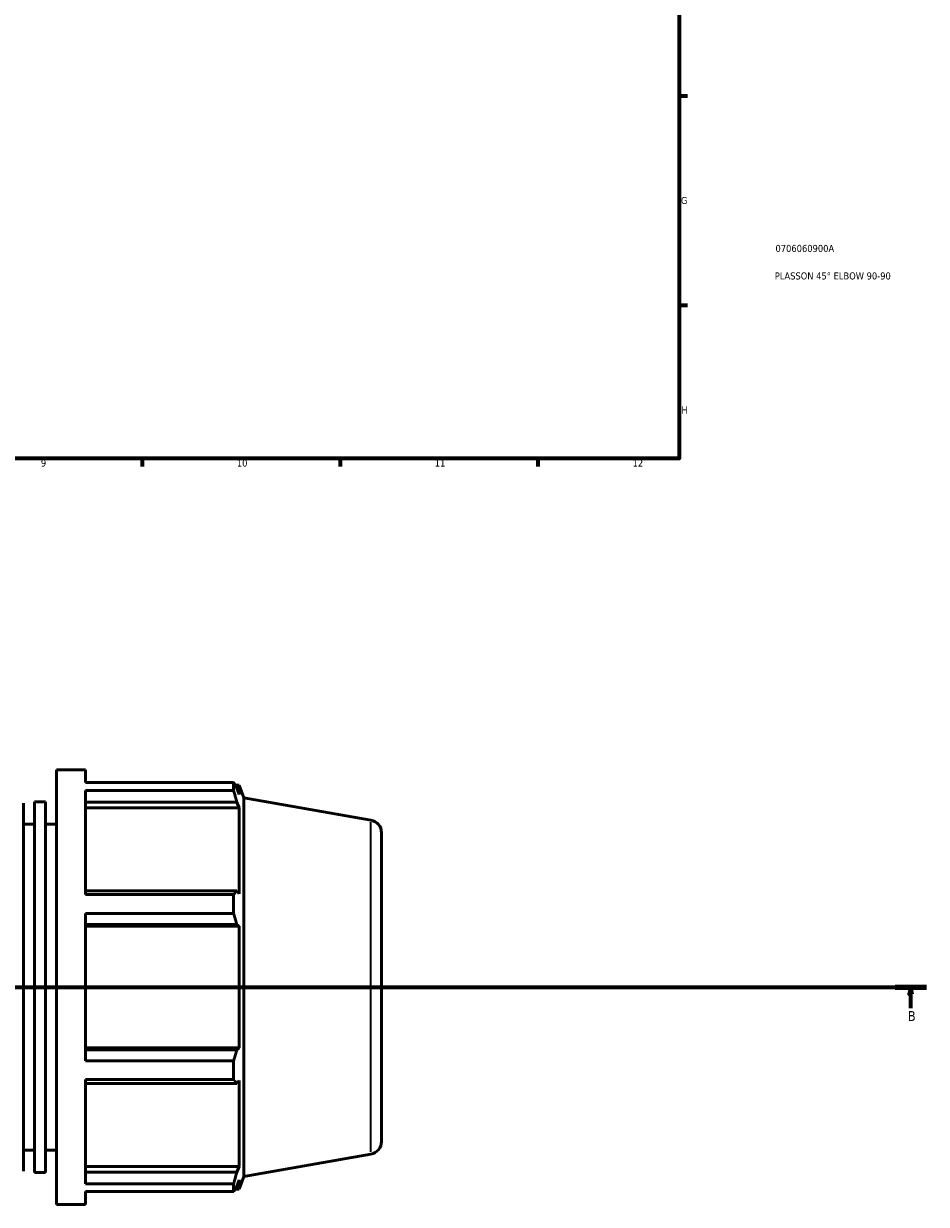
# Model space of a CAD drawing. Header units: millimetres. Extents: x -14 to 1254, y -246 to 1230.
# Tile 4 of 9: x 589 to 909, y -244 to 174. Entities that reach past the tile are written whole.
import ezdxf

# ---------------------------------------------------------------- set-up
doc = ezdxf.new("R2010")
doc.units = ezdxf.units.MM
doc.linetypes.add('CHAIN', pattern=[0.7087, 0.4724, -0.0591, 0.1181, -0.0591])
for name, color, linetype, lineweight in [('Border (ISO)', 7, 'Continuous', 70), ('Section Line (ISO)', 7, 'CHAIN', 70), ('Title (ISO)', 7, 'Continuous', 50), ('Visible (ISO)', 7, 'Continuous', 50), ('Visible Narrow (ISO)', 7, 'Continuous', 35)]:
    doc.layers.add(name, color=color, linetype=linetype, lineweight=lineweight)
doc.styles.add('Label Text (ISO)', font='tahoma.ttf')
doc.styles.add('Note Text (ISO)', font='tahoma.ttf')

# ---------------------------------------------------------------- blocks, each defined once
blk = doc.blocks.new('Borders Default Border')
at = {"layer": 'Border (ISO)'}
for p, q in [((821, 148.5), (823.9, 148.5)), ((821, 74.25), (823.9, 74.25)), ((630.75, 20), (630.75, 17.1)), ((700.83, 20), (700.83, 17.1)), ((770.92, 20), (770.92, 17.1))]:
    blk.add_line(p, q, dxfattribs=at)
at = {"layer": 'Border (ISO)', "flags": 128}
blk.add_lwpolyline([(20, 20), (20, 574), (821, 574), (821, 20), (20, 20)], dxfattribs=at)
at = {"layer": 'Border (ISO)', "color": 232, "true_color": 0xca0064, "char_height": 2.5, "attachment_point": 7, "style": 'Note Text (ISO)'}
for s, insert in [('G', (821.61, 110.08)), ('H', (821.74, 35.88)), ('9', (594.88, 17.05)), ('10', (664.29, 17.05)), ('11', (734.37, 17.1)), ('12', (804.46, 17.1))]:
    blk.add_mtext(s, dxfattribs=dict(at, insert=insert))
blk = doc.blocks.new('Title Blocks ISO')
at = {"layer": 'Title (ISO)', "color": 232, "true_color": 0xca0064, "style": 'Note Text (ISO)'}
for tag, p in [('PART_NUMBER_001', (34.08, 73.14)), ('DESCRIPTION_001', (33.84, 63.4))]:
    blk.add_attdef(tag, p, '', height=2.5, dxfattribs=at)
blk = doc.blocks.new('2dTransSection0')
at = {"layer": 'Section Line (ISO)', "linetype": 'CHAIN'}
blk.add_line((129.82, -167.36), (908.53, -167.36), dxfattribs=at)
at = {"layer": 'Section Line (ISO)', "linetype": 'Continuous', "lineweight": 140}
blk.add_line((897.44, -167.36), (908.53, -167.36), dxfattribs=at)
at = {"layer": 'Section Line (ISO)', "linetype": 'Continuous'}
for p, q in [((902.98, -167.36), (902.48, -169.86)), ((902.98, -169.86), (902.98, -167.36)), ((903.48, -169.86), (902.98, -167.36)), ((902.48, -169.86), (903.48, -169.86)), ((902.98, -174.83), (902.98, -169.86))]:
    blk.add_line(p, q, dxfattribs=at)
at = {"layer": 'Section Line (ISO)', "linetype": 'Continuous', "flags": 128}
blk.add_lwpolyline([(903.48, -169.86), (902.98, -167.36), (902.48, -169.86), (903.48, -169.86)], dxfattribs=at)
at = {"layer": 'Section Line (ISO)'}
blk.add_solid([(903.48, -169.86), (902.98, -167.36), (902.48, -169.86), (903.48, -169.86)], dxfattribs=at)
at = {"layer": 'Section Line (ISO)', "insert": (901.91, -179.36), "char_height": 3.5, "attachment_point": 7, "style": 'Label Text (ISO)'}
blk.add_mtext('B', dxfattribs=at)

msp = doc.modelspace()

# ---------------------------------------------------------------- linework, layer by layer
at = {"layer": 'Visible (ISO)'}
for p, q in [((600.469, -244.363), (600.469, -90.363)), ((600.469, -90.363), (610.736, -90.363)), ((610.736, -94.911), (610.736, -90.363)), ((610.736, -94.911), (663.164, -94.911)), ((663.164, -97.696), (663.164, -94.911)), ((663.653, -95.753), (665.126, -95.753)), ((666.769, -100.267), (665.126, -95.753)), ((665.126, -99.067), (665.126, -95.753)), ((610.736, -134.568), (610.736, -97.696)), ((663.164, -97.696), (610.736, -97.696)), ((665.126, -99.067), (664.285, -96.864)), ((666.769, -234.459), (666.769, -100.267)), ((711.8, -108.207), (666.769, -100.267)), ((588.769, -102.173), (588.769, -232.553)), ((592.669, -233.013), (592.669, -101.712)), ((592.669, -101.712), (596.569, -101.712)), ((596.569, -233.013), (596.569, -101.712)), ((610.736, -101.795), (664.285, -101.795)), ((610.736, -103.844), (665.126, -103.844)), ((664.285, -101.795), (665.126, -103.844)), ((665.126, -134.297), (665.126, -103.844)), ((588.769, -109.613), (592.669, -109.613)), ((596.569, -109.613), (600.469, -109.613)), ((715.519, -112.639), (715.519, -222.087)), ((664.285, -133.23), (610.736, -133.23)), ((665.126, -134.297), (664.285, -133.23)), ((610.736, -134.568), (663.164, -134.568)), ((663.164, -141.29), (663.164, -134.568)), ((610.736, -193.435), (610.736, -141.29)), ((663.164, -141.29), (610.736, -141.29)), ((610.736, -145.134), (664.285, -145.134)), ((610.736, -145.829), (665.126, -145.829)), ((664.285, -145.134), (665.126, -145.829)), ((665.126, -188.896), (665.126, -145.829)), ((610.736, -188.896), (665.126, -188.896)), ((664.285, -189.591), (610.736, -189.591)), ((665.126, -188.896), (664.285, -189.591)), ((610.736, -193.435), (663.164, -193.435)), ((663.164, -200.157), (663.164, -193.435)), ((610.736, -237.03), (610.736, -200.157)), ((663.164, -200.157), (610.736, -200.157)), ((664.285, -201.495), (665.126, -200.428)), ((665.126, -230.881), (665.126, -200.428)), ((610.736, -201.495), (664.285, -201.495)), ((588.769, -225.113), (592.669, -225.113)), ((596.569, -225.113), (600.469, -225.113)), ((711.8, -226.518), (666.769, -234.459)), ((592.669, -233.013), (596.569, -233.013)), ((610.736, -230.881), (665.126, -230.881)), ((664.285, -232.93), (610.736, -232.93)), ((665.126, -230.881), (664.285, -232.93)), ((610.736, -237.03), (663.164, -237.03)), ((663.164, -239.814), (663.164, -237.03)), ((664.285, -237.861), (665.126, -235.658)), ((666.769, -234.459), (665.126, -238.973)), ((665.126, -238.973), (665.126, -235.658)), ((610.736, -244.363), (610.736, -239.814)), ((663.164, -239.814), (610.736, -239.814)), ((663.653, -238.973), (665.126, -238.973)), ((600.469, -244.363), (610.736, -244.363))]:
    msp.add_line(p, q, dxfattribs=at)
for centre, start, end in [((711.019, -112.639), 0, 80), ((711.019, -222.087), 280, 0)]:
    msp.add_arc(centre, 4.5, start, end, dxfattribs=at)
for points, weights in [([(663.164, -94.911), (663.747, -95.907), (664.285, -96.864)], [1, 1.00145747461, 1.00209836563]), ([(664.285, -101.795), (663.747, -99.787), (663.164, -97.696)], [1.00209836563, 1.00145747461, 1]), ([(663.164, -134.568), (663.747, -133.885), (664.285, -133.23)], [1, 1.00145747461, 1.00209836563]), ([(664.285, -145.134), (663.747, -143.251), (663.164, -141.29)], [1.00209836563, 1.00145747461, 1]), ([(663.164, -193.435), (663.747, -191.474), (664.285, -189.591)], [1, 1.00145747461, 1.00209836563]), ([(664.285, -201.495), (663.747, -200.84), (663.164, -200.157)], [1.00209836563, 1.00145747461, 1]), ([(663.164, -237.03), (663.747, -234.938), (664.285, -232.93)], [1, 1.00145747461, 1.00209836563]), ([(664.285, -237.861), (663.747, -238.818), (663.164, -239.814)], [1.00209836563, 1.00145747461, 1])]:
    msp.add_rational_spline(points, weights, degree=2, dxfattribs=at)
at = {"layer": 'Visible Narrow (ISO)'}
msp.add_line((711.8, -225.79), (711.8, -108.935), dxfattribs=at)

# ---------------------------------------------------------------- block references
msp.add_blockref('Borders Default Border', (0, 0))
msp.add_blockref('Title Blocks ISO', (821, 20)).add_auto_attribs({'PART_NUMBER_001': '0706060900A', 'DESCRIPTION_001': 'PLASSON 45° ELBOW 90-90'})
at = {"layer": 'Section Line (ISO)'}
msp.add_blockref('2dTransSection0', (0, 0), dxfattribs=at)

doc.saveas('drawing.dxf')
